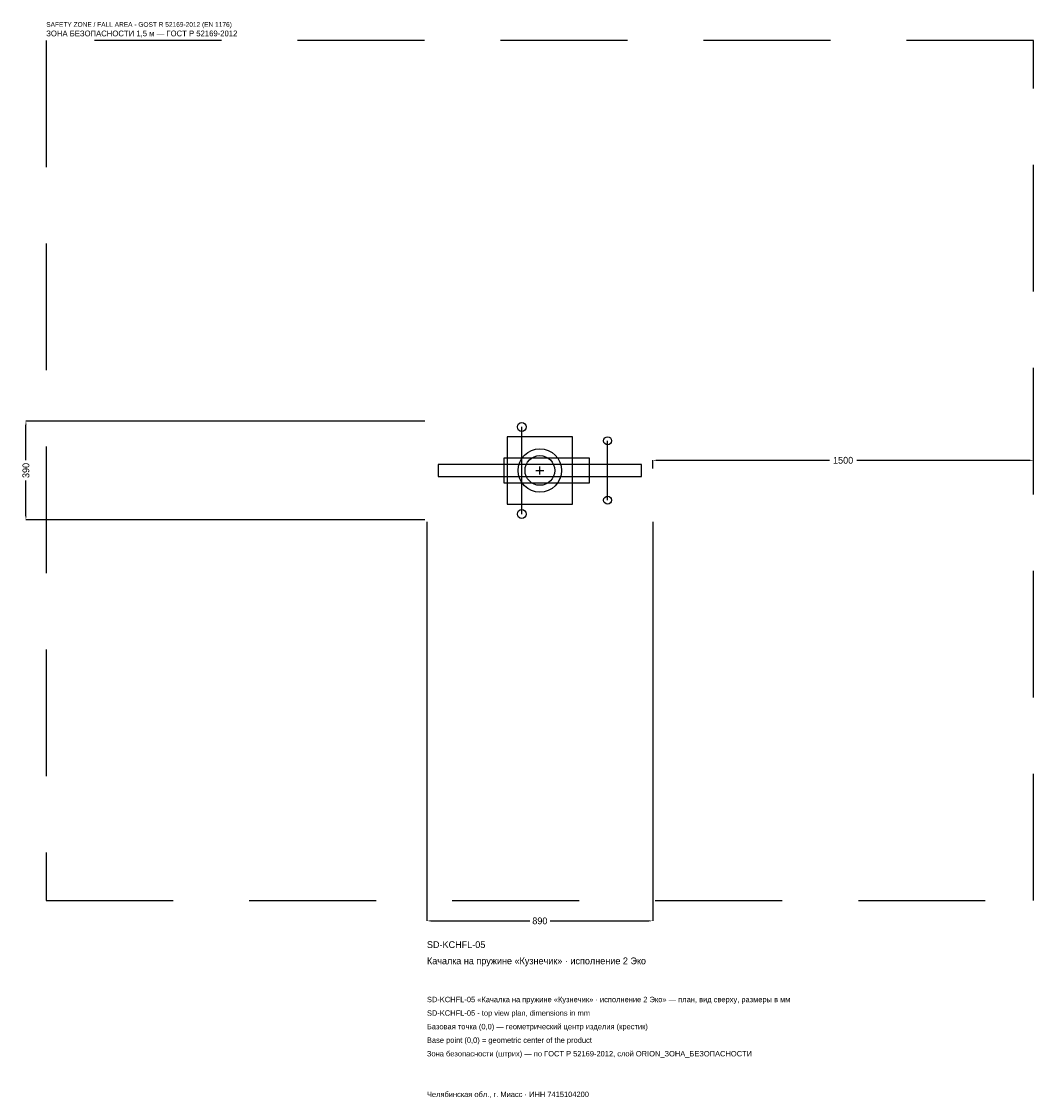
# Model space of a CAD drawing. Header units: metres. Extents: x -2042 to 1945, y -2475 to 1769.
import ezdxf

# ---------------------------------------------------------------- set-up
doc = ezdxf.new("R2010")
doc.units = ezdxf.units.M
doc.linetypes.add('DASHED', pattern=[800, 500, -300])
for name, color, linetype in [('ORION_ДАННЫЕ', 3, 'Continuous'), ('ORION_ЗОНА_БЕЗОПАСНОСТИ', 1, 'Continuous'), ('ORION_КОНТУР', 7, 'Continuous'), ('ORION_РАЗМЕРЫ', 8, 'Continuous')]:
    doc.layers.add(name, color=color, linetype=linetype)
doc.dimstyles.new('ORION', dxfattribs={"dimtxt": 26.7, "dimasz": 16.02, "dimexe": 1.25, "dimexo": 8.01, "dimtad": 1, "dimdec": 0, "dimcen": 2.5, "dimazin": 3, "dimtfac": 1, "dimtmove": 0, "dimatfit": 3, "dimarcsym": 0})

# ---------------------------------------------------------------- blocks, each defined once
blk = doc.blocks.new('_CLOSEDFILLED')
at = {"color": 0, "linetype": 'BYBLOCK'}
blk.add_solid([(-1, 0.16), (0, 0), (-1, -0.16)], dxfattribs=at)
blk = doc.blocks.new('*D1')
for p, q in [((-445, -203.01), (-445, -1775.1)), ((445, -203.01), (445, -1775.1)), ((-428.98, -1775.1), (-40.05, -1775.1)), ((40.05, -1775.1), (428.98, -1775.1))]:
    blk.add_line(p, q)
at = {"layer": 'Defpoints'}
for p in [(-445, -195), (445, -195), (-445, -1775.1)]:
    blk.add_point(p, dxfattribs=at)
at = {"layer": 'ORION_РАЗМЕРЫ', "xscale": 16.02, "yscale": 16.02, "rotation": 180}
blk.add_blockref('_CLOSEDFILLED', (-445, -1775.1), dxfattribs=at)
at = {"layer": 'ORION_РАЗМЕРЫ', "xscale": 16.02, "yscale": 16.02}
blk.add_blockref('_CLOSEDFILLED', (445, -1775.1), dxfattribs=at)
at = {"layer": 'ORION_РАЗМЕРЫ', "insert": (0, -1775.1), "char_height": 26.7, "attachment_point": 5}
blk.add_mtext('890', dxfattribs=at)
blk = doc.blocks.new('*D2')
for p, q in [((-453.01, 195), (-2025.1, 195)), ((-2025.1, 40.05), (-2025.1, 178.98)), ((-2025.1, -178.98), (-2025.1, -40.05)), ((-453.01, -195), (-2025.1, -195))]:
    blk.add_line(p, q)
at = {"layer": 'Defpoints'}
for p in [(-445, 195), (-2025.1, -195), (-445, -195)]:
    blk.add_point(p, dxfattribs=at)
at = {"layer": 'ORION_РАЗМЕРЫ', "xscale": 16.02, "yscale": 16.02}
for p, rotation in [((-2025.1, 195), 90), ((-2025.1, -195), 270)]:
    blk.add_blockref('_CLOSEDFILLED', p, dxfattribs=dict(at, rotation=rotation))
at = {"layer": 'ORION_РАЗМЕРЫ', "insert": (-2025.1, 0), "char_height": 26.7, "attachment_point": 5, "rotation": 90}
blk.add_mtext('390', dxfattribs=at)
blk = doc.blocks.new('*D3')
for p, q in [((445, 8.01), (445, 40.05)), ((461.02, 40.05), (1141.6, 40.05)), ((1248.4, 40.05), (1928.98, 40.05)), ((1945, 8.01), (1945, 40.05))]:
    blk.add_line(p, q)
at = {"layer": 'Defpoints'}
for p in [(445, 40.05), (445, 0), (1945, 0)]:
    blk.add_point(p, dxfattribs=at)
at = {"layer": 'ORION_РАЗМЕРЫ', "xscale": 16.02, "yscale": 16.02, "rotation": 180}
blk.add_blockref('_CLOSEDFILLED', (445, 40.05), dxfattribs=at)
at = {"layer": 'ORION_РАЗМЕРЫ', "xscale": 16.02, "yscale": 16.02}
blk.add_blockref('_CLOSEDFILLED', (1945, 40.05), dxfattribs=at)
at = {"layer": 'ORION_РАЗМЕРЫ', "insert": (1195, 40.05), "char_height": 26.7, "attachment_point": 5}
blk.add_mtext('1500', dxfattribs=at)
blk = doc.blocks.new('ОРИОН SD-KCHFL-05 Качалка на пружине Кузнечик · исполнение 2 Эко')
at = {"layer": 'ORION_ЗОНА_БЕЗОПАСНОСТИ', "linetype": 'DASHED'}
blk.add_lwpolyline([(-1945, -1695), (1945, -1695), (1945, 1695), (-1945, 1695)], close=True, dxfattribs=at)
at = {"layer": 'ORION_КОНТУР'}
for p, q in [((-71.2, -171.6), (-71.2, 171.6)), ((267, -117), (267, 117))]:
    blk.add_line(p, q, dxfattribs=at)
for points in [[(-129.05, -132.6), (129.05, -132.6), (129.05, 132.6), (-129.05, 132.6)], [(-142.4, -48.75), (195.8, -48.75), (195.8, 48.75), (-142.4, 48.75)], [(-400.5, -23.4), (400.5, -23.4), (400.5, 23.4), (-400.5, 23.4)]]:
    blk.add_lwpolyline(points, close=True, dxfattribs=at)
for centre, radius in [((-71.2, 171.6), 17.55), ((267, 117), 15.6), ((0, 0), 85.8), ((0, 0), 58.5), ((267, -117), 15.6), ((-71.2, -171.6), 17.55)]:
    blk.add_circle(centre, radius, dxfattribs=at)
at = {"layer": 'ORION_РАЗМЕРЫ'}
for p, q in [((-15.6, 0), (15.6, 0)), ((0, -15.6), (0, 15.6))]:
    blk.add_line(p, q, dxfattribs=at)
at = {"layer": 'ORION_ДАННЫЕ'}
for tag, p in [('АРТИКУЛ', (-445, -1881.9)), ('НАИМЕНОВАНИЕ', (-445, -1945.98))]:
    blk.add_attdef(tag, p, '', height=26.7, dxfattribs=at)
at = {"layer": 'ORION_ДАННЫЕ', "flags": 1}
for tag, p in [('ПРОИЗВОДИТЕЛЬ', (-445, -2010.06)), ('ТЕЛЕФОН', (-445, -2074.14)), ('САЙТ', (-445, -2202.3)), ('АДРЕС', (-445, -2266.38)), ('РЕКВИЗИТЫ', (-445, -2330.46)), ('ГАБАРИТЫ', (-445, -2394.54)), ('ЗОНА_БЕЗОПАСНОСТИ', (-445, -2458.62))]:
    blk.add_attdef(tag, p, '', height=26.7, dxfattribs=at)
at = {"layer": 'ORION_ЗОНА_БЕЗОПАСНОСТИ', "color": 1}
for s, height, p in [('SAFETY ZONE / FALL AREA - GOST R 52169-2012 (EN 1176)', 18.69, (-1945, 1748.4)), ('ЗОНА БЕЗОПАСНОСТИ 1,5 м — ГОСТ Р 52169-2012', 22.695, (-1945, 1711.02))]:
    blk.add_text(s, height=height, dxfattribs=at).set_placement(p)
at = {"layer": 'ORION_РАЗМЕРЫ'}
dim = blk.add_linear_dim(base=(-2025.1, -195), p1=(-445, -195), p2=(-445, 195), angle=90, dimstyle='ORION', dxfattribs=at)
dim.commit()
dim.dimension.update_dxf_attribs({"geometry": '*D2', "text_midpoint": (-2025.1, 0)})
for base, p1, p2, picture, middle in [((445, 40.05), (445, 0), (1945, 0), '*D3', (1195, 40.05)), ((-445, -1775.1), (-445, -195), (445, -195), '*D1', (0, -1775.1))]:
    dim = blk.add_linear_dim(base=base, p1=p1, p2=p2, dimstyle='ORION', dxfattribs=at)
    dim.commit()
    dim.dimension.update_dxf_attribs({"geometry": picture, "text_midpoint": middle})

msp = doc.modelspace()

# ---------------------------------------------------------------- block references
msp.add_blockref('ОРИОН SD-KCHFL-05 Качалка на пружине Кузнечик · исполнение 2 Эко', (0, 0)).add_auto_attribs({'АРТИКУЛ': 'SD-KCHFL-05', 'НАИМЕНОВАНИЕ': 'Качалка на пружине «Кузнечик» · исполнение 2 Эко'})

# ---------------------------------------------------------------- texts
at = {"layer": 'ORION_ДАННЫЕ', "color": 3}
for s, p in [('SD-KCHFL-05 «Качалка на пружине «Кузнечик» · исполнение 2 Эко» — план, вид сверху, размеры в мм', (-445, -2095.5)), ('SD-KCHFL-05 - top view plan, dimensions in mm', (-445, -2148.9)), ('Челябинская обл., г. Миасс · ИНН 7415104200', (-445, -2469.3))]:
    msp.add_text(s, height=21.36, dxfattribs=at).set_placement(p)
at = {"layer": 'ORION_ДАННЫЕ', "color": 7}
for s, p in [('Базовая точка (0,0) — геометрический центр изделия (крестик)', (-445, -2202.3)), ('Base point (0,0) = geometric center of the product', (-445, -2255.7))]:
    msp.add_text(s, height=21.36, dxfattribs=at).set_placement(p)
at = {"layer": 'ORION_ДАННЫЕ', "color": 1}
msp.add_text('Зона безопасности (штрих) — по ГОСТ Р 52169-2012, слой ORION_ЗОНА_БЕЗОПАСНОСТИ', height=21.36, dxfattribs=at).set_placement((-445, -2309.1))

doc.saveas('drawing.dxf')
